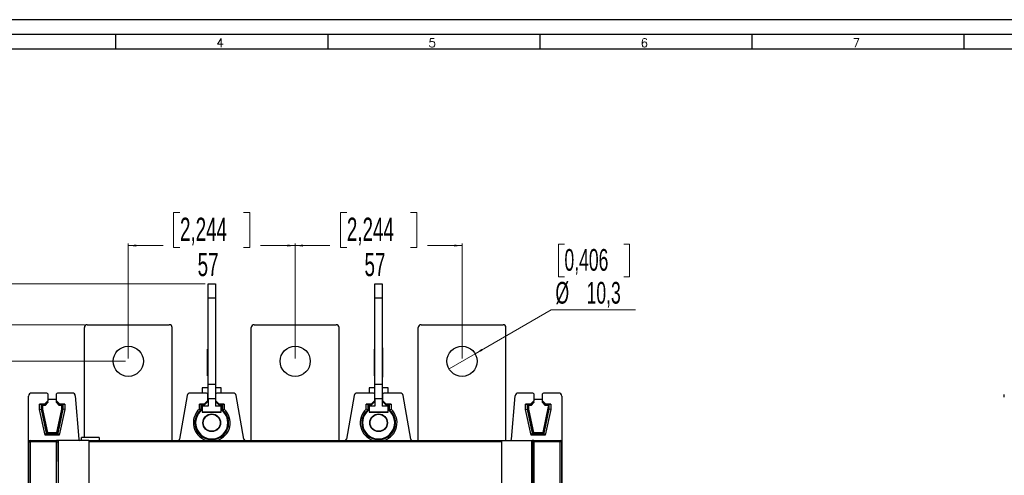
# Model space of a CAD drawing. Header units: millimetres. Extents: x 0 to 1189, y 0 to 841.
# Tile 12 of 21: x 210 to 546, y 685 to 841. Entities that reach past the tile are written whole.
import ezdxf

# ---------------------------------------------------------------- set-up
doc = ezdxf.new("R2010")
doc.units = ezdxf.units.MM
doc.layers.add('FORMATO', color=7, linetype='Continuous')
doc.styles.add('SLDTEXTSTYLE0', font='ROMANS')
doc.styles.add('SLDTEXTSTYLE1', font='TXT', dxfattribs={"width": 0.605})
doc.dimstyles.new('SLDDIMSTYLE0', dxfattribs={"dimtxt": 7.704956, "dimasz": 2.7, "dimexe": 0, "dimexo": 0.0625, "dimgap": 1.926239, "dimtad": 0, "dimdec": 0, "dimrnd": 1e-09, "dimzin": 12, "dimdsep": 46, "dimtxsty": 'SLDTEXTSTYLE1', "dimsah": 1, "dimcen": 0.09, "dimadec": 0, "dimazin": 3, "dimtfac": 1, "dimtdec": 3, "dimtofl": 0, "dimtmove": 0, "dimatfit": 3, "dimfxl": 0, "dimfrac": 2, "dimtolj": 1, "dimtzin": 12, "dimarcsym": 0})
doc.dimstyles.new('SLDDIMSTYLE1', dxfattribs={"dimtxt": 7.191292, "dimasz": 2.7, "dimexe": 0, "dimexo": 0.0625, "dimgap": 1.797823, "dimtad": 0, "dimtih": 1, "dimtoh": 1, "dimdec": 1, "dimrnd": 1e-09, "dimzin": 12, "dimdsep": 46, "dimtxsty": 'SLDTEXTSTYLE1', "dimblk1": 'NONE', "dimsah": 1, "dimcen": 0, "dimadec": 0, "dimazin": 3, "dimtfac": 1, "dimtdec": 3, "dimtmove": 0, "dimatfit": 3, "dimldrblk": 'NONE', "dimfxl": 0, "dimfrac": 2, "dimtolj": 1, "dimtzin": 12, "dimarcsym": 0})

# ---------------------------------------------------------------- blocks, each defined once
blk = doc.blocks.new('_D')
at = {"color": 7, "linetype": 'Continuous', "lineweight": 18}
for p, q in [((231.62, 736.87), (158.33, 736.87)), ((159.08, 736.87), (159.08, 624.41)), ((147.79, 618.63), (147.79, 620.8)), ((147.79, 620.8), (159.78, 620.8)), ((159.78, 620.8), (159.78, 618.63)), ((147.79, 592.11), (147.79, 589.94)), ((159.78, 589.94), (159.78, 592.11)), ((147.79, 589.94), (159.78, 589.94)), ((159.08, 473.87), (159.08, 586.32)), ((231.62, 473.87), (158.33, 473.87))]:
    blk.add_line(p, q, dxfattribs=at)
for points in [[(159.08, 736.87), (158.73, 734.17), (159.43, 734.17)], [(159.08, 473.87), (159.43, 476.57), (158.73, 476.57)]]:
    blk.add_solid(points, dxfattribs=at)
at = {"color": 7, "linetype": 'Continuous', "lineweight": 18, "char_height": 7.937, "attachment_point": 1, "rotation": 90, "style": 'SLDTEXTSTYLE1'}
for s, insert in [('10,354', (149.55, 592.11)), ('263', (161.58, 598.13))]:
    blk.add_mtext(s, dxfattribs=dict(at, insert=insert))
blk = doc.blocks.new('_D_1')
at = {"color": 7, "linetype": 'Continuous', "lineweight": 18}
for p, q in [((245.62, 724.37), (189.83, 724.37)), ((190.58, 724.37), (190.58, 619.59)), ((179.29, 613.8), (179.29, 615.98)), ((179.29, 615.98), (191.28, 615.98)), ((191.28, 615.98), (191.28, 613.8)), ((179.29, 596.93), (179.29, 594.76)), ((191.28, 594.76), (191.28, 596.93)), ((179.29, 594.76), (191.28, 594.76)), ((190.58, 486.37), (190.58, 591.14)), ((245.62, 486.37), (189.83, 486.37))]:
    blk.add_line(p, q, dxfattribs=at)
for points in [[(190.58, 724.37), (190.23, 721.67), (190.93, 721.67)], [(190.58, 486.37), (190.93, 489.07), (190.23, 489.07)]]:
    blk.add_solid(points, dxfattribs=at)
at = {"color": 7, "linetype": 'Continuous', "lineweight": 18, "char_height": 7.937, "attachment_point": 1, "rotation": 90, "style": 'SLDTEXTSTYLE1'}
for s, insert in [('9,37', (181.05, 596.93)), ('238', (193.08, 598.13))]:
    blk.add_mtext(s, dxfattribs=dict(at, insert=insert))
blk = doc.blocks.new('_D_2')
at = {"color": 7, "linetype": 'Continuous', "lineweight": 18}
for p, q in [((272.87, 750.86), (126.83, 750.86)), ((127.58, 750.86), (127.58, 624.41)), ((116.29, 618.63), (116.29, 620.8)), ((116.29, 620.8), (128.28, 620.8)), ((128.28, 620.8), (128.28, 618.63)), ((116.29, 592.11), (116.29, 589.94)), ((128.28, 589.94), (128.28, 592.11)), ((116.29, 589.94), (128.28, 589.94)), ((127.58, 459.87), (127.58, 586.32)), ((272.87, 459.87), (126.83, 459.87))]:
    blk.add_line(p, q, dxfattribs=at)
for points in [[(127.58, 750.86), (127.23, 748.16), (127.93, 748.16)], [(127.58, 459.87), (127.93, 462.57), (127.23, 462.57)]]:
    blk.add_solid(points, dxfattribs=at)
at = {"color": 7, "linetype": 'Continuous', "lineweight": 18, "char_height": 7.937, "attachment_point": 1, "rotation": 90, "style": 'SLDTEXTSTYLE1'}
for s, insert in [('11,456', (118.05, 592.11)), ('291', (130.08, 598.13))]:
    blk.add_mtext(s, dxfattribs=dict(at, insert=insert))
blk = doc.blocks.new('_D_3')
at = {"color": 7, "linetype": 'Continuous', "lineweight": 18}
for p, q in [((264.27, 775.17), (262.1, 775.17)), ((262.1, 775.17), (262.1, 763.18)), ((285.96, 775.17), (288.14, 775.17)), ((288.14, 775.17), (288.14, 763.18)), ((246.62, 725.37), (246.62, 764.63)), ((246.62, 763.88), (258.48, 763.88)), ((303.62, 763.88), (291.75, 763.88)), ((303.62, 725.37), (303.62, 764.63)), ((262.1, 763.18), (264.27, 763.18)), ((288.14, 763.18), (285.96, 763.18))]:
    blk.add_line(p, q, dxfattribs=at)
for points in [[(246.62, 763.88), (249.32, 763.53), (249.32, 764.23)], [(303.62, 763.88), (300.92, 764.23), (300.92, 763.53)]]:
    blk.add_solid(points, dxfattribs=at)
at = {"color": 7, "linetype": 'Continuous', "lineweight": 18, "char_height": 7.937, "attachment_point": 1, "style": 'SLDTEXTSTYLE1'}
for s, insert in [('2,244', (264.27, 773.41)), ('57', (270.29, 761.38))]:
    blk.add_mtext(s, dxfattribs=dict(at, insert=insert))
blk = doc.blocks.new('_D_4')
at = {"color": 7, "linetype": 'Continuous', "lineweight": 18}
for p, q in [((321.27, 775.17), (319.1, 775.17)), ((319.1, 775.17), (319.1, 763.18)), ((342.96, 775.17), (345.14, 775.17)), ((345.14, 775.17), (345.14, 763.18)), ((303.62, 725.37), (303.62, 764.63)), ((303.62, 763.88), (315.48, 763.88)), ((360.62, 763.88), (348.75, 763.88)), ((360.62, 725.37), (360.62, 764.63)), ((319.1, 763.18), (321.27, 763.18)), ((345.14, 763.18), (342.96, 763.18))]:
    blk.add_line(p, q, dxfattribs=at)
for points in [[(303.62, 763.88), (306.32, 763.53), (306.32, 764.23)], [(360.62, 763.88), (357.92, 764.23), (357.92, 763.53)]]:
    blk.add_solid(points, dxfattribs=at)
at = {"color": 7, "linetype": 'Continuous', "lineweight": 18, "char_height": 7.937, "attachment_point": 1, "style": 'SLDTEXTSTYLE1'}
for s, insert in [('2,244', (321.27, 773.41)), ('57', (327.29, 761.38))]:
    blk.add_mtext(s, dxfattribs=dict(at, insert=insert))
blk = doc.blocks.new('_D_5')
at = {"color": 7, "linetype": 'Continuous', "lineweight": 18}
for p, q in [((395.58, 764.35), (393.55, 764.35)), ((393.55, 764.35), (393.55, 753.15)), ((415.83, 764.35), (417.85, 764.35)), ((417.85, 764.35), (417.85, 753.15)), ((393.55, 753.15), (395.58, 753.15)), ((417.85, 753.15), (415.83, 753.15)), ((365.08, 726.94), (391.02, 741.92)), ((391.02, 741.92), (419.88, 741.92)), ((356.16, 721.79), (365.08, 726.94))]:
    blk.add_line(p, q, dxfattribs=at)
blk.add_solid([(365.08, 726.94), (367.59, 727.99), (367.24, 728.59)], dxfattribs=at)
at = {"color": 7, "linetype": 'Continuous', "lineweight": 18, "char_height": 7.408, "attachment_point": 1, "style": 'SLDTEXTSTYLE1'}
for s, insert in [('0,406', (395.58, 762.7)), ('%%c', (392.51, 751.47)), ('10,3', (403.14, 751.47))]:
    blk.add_mtext(s, dxfattribs=dict(at, insert=insert))
blk = doc.blocks.new('_NONE')

msp = doc.modelspace()

# ---------------------------------------------------------------- linework, layer by layer
at = {"color": 7, "linetype": 'Continuous', "lineweight": 25}
for p, q in [((273.865, 750.86), (276.365, 750.86)), ((273.865, 745.882), (273.865, 750.86)), ((276.365, 750.86), (276.365, 745.882)), ((330.865, 750.86), (333.365, 750.86)), ((330.865, 745.882), (330.865, 750.86)), ((333.365, 750.86), (333.365, 745.882)), ((276.365, 745.882), (273.865, 745.882)), ((273.865, 716.582), (273.865, 745.882)), ((276.365, 745.882), (276.365, 716.582)), ((333.365, 745.882), (330.865, 745.882)), ((330.865, 716.582), (330.865, 745.882)), ((333.365, 745.882), (333.365, 716.582)), ((232.615, 736.867), (260.615, 736.867)), ((289.615, 736.867), (317.615, 736.867)), ((346.615, 736.867), (374.615, 736.867)), ((231.615, 698.367), (231.615, 735.867)), ((261.615, 697.367), (261.615, 735.867)), ((288.615, 697.367), (288.615, 735.867)), ((318.615, 697.367), (318.615, 735.867)), ((345.615, 697.367), (345.615, 735.867)), ((375.615, 697.367), (375.615, 735.867)), ((273.865, 728.498), (273.665, 728.481)), ((273.665, 728.182), (273.665, 728.481)), ((273.865, 728.199), (273.665, 728.182)), ((273.665, 726.716), (273.665, 728.182)), ((273.665, 726.716), (273.865, 726.723)), ((273.665, 726.502), (273.665, 726.716)), ((273.665, 726.502), (273.865, 726.509)), ((273.665, 726.203), (273.665, 726.502)), ((276.565, 728.906), (276.365, 728.923)), ((276.565, 726.503), (276.365, 726.51)), ((276.565, 726.503), (276.565, 728.906)), ((276.565, 721.517), (276.565, 726.503)), ((330.865, 728.498), (330.665, 728.481)), ((330.665, 728.182), (330.665, 728.481)), ((330.865, 728.199), (330.665, 728.182)), ((330.665, 726.716), (330.665, 728.182)), ((330.665, 726.716), (330.865, 726.723)), ((330.665, 726.502), (330.665, 726.716)), ((330.665, 726.502), (330.865, 726.509)), ((330.665, 726.203), (330.665, 726.502)), ((333.565, 728.906), (333.365, 728.923)), ((333.565, 726.503), (333.365, 726.51)), ((333.565, 726.503), (333.565, 728.906)), ((333.565, 721.517), (333.565, 726.503)), ((273.865, 726.21), (273.665, 726.203)), ((273.665, 721.817), (273.665, 726.203)), ((330.865, 726.21), (330.665, 726.203)), ((330.665, 721.817), (330.665, 726.203)), ((273.665, 721.817), (273.865, 721.81)), ((273.665, 721.516), (273.665, 721.817)), ((273.865, 721.509), (273.665, 721.516)), ((273.665, 721.431), (273.665, 721.516)), ((273.665, 721.431), (273.865, 721.424)), ((273.665, 721.13), (273.665, 721.431)), ((273.865, 721.123), (273.665, 721.13)), ((273.665, 719.664), (273.665, 721.13)), ((276.565, 721.517), (276.365, 721.51)), ((276.565, 721.43), (276.365, 721.423)), ((276.565, 721.43), (276.565, 721.517)), ((276.565, 718.94), (276.565, 721.43)), ((330.665, 721.817), (330.865, 721.81)), ((330.665, 721.516), (330.665, 721.817)), ((330.865, 721.509), (330.665, 721.516)), ((330.665, 721.431), (330.665, 721.516)), ((330.665, 721.431), (330.865, 721.424)), ((330.665, 721.13), (330.665, 721.431)), ((330.865, 721.123), (330.665, 721.13)), ((330.665, 719.664), (330.665, 721.13)), ((333.565, 721.517), (333.365, 721.51)), ((333.565, 721.43), (333.365, 721.423)), ((333.565, 721.43), (333.565, 721.517)), ((333.565, 718.94), (333.565, 721.43)), ((273.665, 719.664), (273.865, 719.647)), ((273.665, 719.362), (273.665, 719.664)), ((273.665, 719.362), (273.865, 719.345)), ((273.865, 716.582), (276.365, 716.582)), ((273.865, 711.561), (273.865, 716.582)), ((276.565, 718.94), (276.365, 718.923)), ((276.365, 716.582), (276.365, 711.561)), ((330.665, 719.664), (330.865, 719.647)), ((330.665, 719.362), (330.665, 719.664)), ((330.665, 719.362), (330.865, 719.345)), ((330.865, 716.582), (333.365, 716.582)), ((330.865, 711.561), (330.865, 716.582)), ((333.565, 718.94), (333.365, 718.923)), ((333.365, 716.582), (333.365, 711.561)), ((218.815, 713.511), (213.576, 713.511)), ((219.115, 713.211), (219.115, 710.868)), ((222.115, 710.868), (222.115, 713.211)), ((227.518, 713.511), (222.415, 713.511)), ((273.365, 713.511), (267.749, 713.511)), ((273.865, 715.339), (271.865, 715.339)), ((271.865, 715.339), (271.865, 713.511)), ((273.637, 713.339), (273.865, 713.339)), ((273.665, 713.211), (273.665, 710.868)), ((273.865, 713.201), (273.665, 713.201)), ((278.365, 715.339), (276.365, 715.339)), ((276.365, 713.339), (276.594, 713.339)), ((276.565, 713.201), (276.365, 713.201)), ((276.565, 710.868), (276.565, 713.211)), ((282.481, 713.511), (276.865, 713.511)), ((278.365, 713.511), (278.365, 715.339)), ((330.365, 713.511), (324.749, 713.511)), ((328.865, 715.339), (328.865, 713.511)), ((330.865, 715.339), (328.865, 715.339)), ((330.637, 713.339), (330.865, 713.339)), ((330.665, 713.211), (330.665, 710.868)), ((330.865, 713.201), (330.665, 713.201)), ((335.365, 715.339), (333.365, 715.339)), ((333.365, 713.339), (333.594, 713.339)), ((333.565, 713.201), (333.365, 713.201)), ((333.565, 710.868), (333.565, 713.211)), ((339.481, 713.511), (333.865, 713.511)), ((335.365, 713.511), (335.365, 715.339)), ((384.815, 713.511), (379.713, 713.511)), ((385.115, 713.211), (385.115, 710.868)), ((388.115, 710.868), (388.115, 713.211)), ((393.655, 713.511), (388.415, 713.511)), ((545.813, 712.148), (545.813, 712.974)), ((212.576, 498.222), (212.576, 712.511)), ((216.332, 709.75), (216.834, 709.748)), ((217.998, 709.75), (216.332, 709.75)), ((216.332, 707.921), (216.332, 709.75)), ((217.075, 709.507), (216.834, 709.748)), ((216.834, 709.748), (216.834, 707.974)), ((219.115, 710.868), (217.998, 709.75)), ((218.099, 709.507), (217.998, 709.75)), ((218.099, 709.507), (219.115, 710.524)), ((219.115, 710.241), (218.182, 709.307)), ((222.115, 711.267), (219.115, 711.267)), ((219.115, 710.524), (219.115, 710.868)), ((219.115, 710.524), (219.115, 710.241)), ((223.233, 709.75), (222.115, 710.868)), ((222.115, 710.524), (222.115, 710.868)), ((222.115, 710.524), (223.132, 709.507)), ((222.115, 710.241), (222.115, 710.524)), ((223.049, 709.307), (222.115, 710.241)), ((223.132, 709.507), (223.233, 709.75)), ((224.899, 709.75), (223.233, 709.75)), ((224.156, 709.507), (224.397, 709.748)), ((224.397, 709.748), (224.899, 709.75)), ((224.397, 707.974), (224.397, 709.748)), ((224.899, 709.75), (224.899, 707.921)), ((228.514, 712.591), (229.69, 697.827)), ((266.765, 712.685), (264.137, 697.78)), ((270.882, 709.75), (271.384, 709.748)), ((272.548, 709.75), (270.882, 709.75)), ((270.882, 708.01), (270.882, 709.75)), ((271.626, 709.506), (271.384, 709.748)), ((271.384, 709.748), (271.384, 707.783)), ((273.665, 710.868), (272.548, 709.75)), ((272.649, 709.506), (272.548, 709.75)), ((272.649, 709.506), (273.665, 710.522)), ((273.665, 711.267), (273.865, 711.267)), ((273.665, 710.522), (273.665, 710.868)), ((276.365, 711.561), (273.865, 711.561)), ((273.865, 711.539), (273.865, 711.561)), ((276.365, 711.539), (273.865, 711.539)), ((273.865, 711.539), (273.865, 709.039)), ((276.365, 711.561), (276.365, 711.539)), ((276.365, 711.539), (276.365, 709.039)), ((276.365, 711.267), (276.565, 711.267)), ((277.683, 709.75), (276.565, 710.868)), ((276.565, 710.522), (276.565, 710.868)), ((276.565, 710.522), (277.582, 709.506)), ((277.582, 709.506), (277.683, 709.75)), ((279.349, 709.75), (277.683, 709.75)), ((278.605, 709.506), (278.847, 709.748)), ((278.847, 709.748), (279.349, 709.75)), ((278.847, 707.783), (278.847, 709.748)), ((279.349, 709.75), (279.349, 708.01)), ((286.094, 697.78), (283.466, 712.685)), ((323.765, 712.685), (321.137, 697.78)), ((329.548, 709.75), (327.882, 709.75)), ((327.882, 708.01), (327.882, 709.75)), ((327.882, 709.75), (328.384, 709.748)), ((328.626, 709.506), (328.384, 709.748)), ((328.384, 709.748), (328.384, 707.783)), ((330.665, 710.868), (329.548, 709.75)), ((329.649, 709.506), (329.548, 709.75)), ((329.649, 709.506), (330.665, 710.522)), ((330.665, 711.267), (330.865, 711.267)), ((330.665, 710.522), (330.665, 710.868)), ((333.365, 711.561), (330.865, 711.561)), ((330.865, 711.539), (330.865, 711.561)), ((333.365, 711.539), (330.865, 711.539)), ((330.865, 711.539), (330.865, 709.039)), ((333.365, 711.561), (333.365, 711.539)), ((333.365, 711.539), (333.365, 709.039)), ((333.365, 711.267), (333.565, 711.267)), ((333.565, 710.522), (333.565, 710.868)), ((334.683, 709.75), (333.565, 710.868)), ((333.565, 710.522), (334.582, 709.506)), ((334.582, 709.506), (334.683, 709.75)), ((336.349, 709.75), (334.683, 709.75)), ((335.605, 709.506), (335.847, 709.748)), ((335.847, 709.748), (336.349, 709.75)), ((335.847, 707.783), (335.847, 709.748)), ((336.349, 709.75), (336.349, 708.01)), ((343.094, 697.78), (340.466, 712.685)), ((377.54, 697.827), (378.716, 712.591)), ((382.332, 709.75), (382.834, 709.748)), ((383.998, 709.75), (382.332, 709.75)), ((382.332, 707.921), (382.332, 709.75)), ((383.075, 709.507), (382.834, 709.748)), ((382.834, 709.748), (382.834, 707.974)), ((385.115, 710.868), (383.998, 709.75)), ((384.099, 709.507), (383.998, 709.75)), ((384.099, 709.507), (385.115, 710.524)), ((385.115, 710.241), (384.182, 709.307)), ((388.115, 711.267), (385.115, 711.267)), ((385.115, 710.524), (385.115, 710.868)), ((385.115, 710.524), (385.115, 710.241)), ((389.233, 709.75), (388.115, 710.868)), ((388.115, 710.524), (388.115, 710.868)), ((388.115, 710.524), (389.132, 709.507)), ((388.115, 710.241), (388.115, 710.524)), ((389.049, 709.307), (388.115, 710.241)), ((389.132, 709.507), (389.233, 709.75)), ((390.899, 709.75), (389.233, 709.75)), ((390.156, 709.507), (390.397, 709.748)), ((390.397, 709.748), (390.899, 709.75)), ((390.397, 707.974), (390.397, 709.748)), ((390.899, 709.75), (390.899, 707.921)), ((394.655, 712.511), (394.655, 498.222)), ((216.332, 707.921), (216.834, 707.974)), ((218.211, 699.15), (216.332, 707.921)), ((217.075, 708), (216.834, 707.974)), ((216.834, 707.974), (218.583, 699.81)), ((217.075, 709.507), (218.099, 709.507)), ((217.075, 708), (217.075, 709.507)), ((217.075, 709.507), (217.275, 709.307)), ((217.075, 708), (217.275, 708.021)), ((218.778, 700.052), (217.075, 708)), ((218.182, 709.307), (217.275, 709.307)), ((217.275, 709.307), (217.275, 708.021)), ((217.275, 708.021), (218.974, 700.094)), ((218.099, 709.507), (218.182, 709.307)), ((222.257, 700.094), (223.956, 708.021)), ((224.156, 708), (222.452, 700.052)), ((222.648, 699.81), (224.397, 707.974)), ((224.899, 707.921), (223.02, 699.15)), ((223.132, 709.507), (223.049, 709.307)), ((223.956, 709.307), (223.049, 709.307)), ((223.132, 709.507), (224.156, 709.507)), ((224.156, 709.507), (223.956, 709.307)), ((223.956, 708.021), (223.956, 709.307)), ((224.156, 708), (223.956, 708.021)), ((224.156, 709.507), (224.156, 708)), ((224.156, 708), (224.397, 707.974)), ((224.899, 707.921), (224.397, 707.974)), ((271.384, 707.783), (270.882, 708.01)), ((271.626, 709.506), (272.649, 709.506)), ((271.626, 707.669), (271.626, 709.506)), ((271.865, 707.852), (271.626, 707.669)), ((273.865, 709.039), (271.865, 709.039)), ((271.865, 709.039), (271.865, 707.039)), ((271.865, 707.039), (278.365, 707.039)), ((271.865, 706.967), (271.865, 707.039)), ((278.365, 706.967), (271.865, 706.967)), ((278.365, 709.039), (276.365, 709.039)), ((277.582, 709.506), (278.605, 709.506)), ((278.365, 707.039), (278.365, 709.039)), ((278.605, 707.669), (278.365, 707.852)), ((278.365, 706.967), (278.365, 707.039)), ((278.605, 709.506), (278.605, 707.669)), ((278.847, 707.783), (279.349, 708.01)), ((328.384, 707.783), (327.882, 708.01)), ((328.626, 709.506), (329.649, 709.506)), ((328.626, 707.669), (328.626, 709.506)), ((328.865, 707.852), (328.626, 707.669)), ((330.865, 709.039), (328.865, 709.039)), ((328.865, 709.039), (328.865, 707.039)), ((328.865, 706.967), (328.865, 707.039)), ((328.865, 707.039), (335.365, 707.039)), ((335.365, 706.967), (328.865, 706.967)), ((335.365, 709.039), (333.365, 709.039)), ((334.582, 709.506), (335.605, 709.506)), ((335.365, 707.039), (335.365, 709.039)), ((335.605, 707.669), (335.365, 707.852)), ((335.365, 706.967), (335.365, 707.039)), ((335.605, 709.506), (335.605, 707.669)), ((335.847, 707.783), (336.349, 708.01)), ((382.332, 707.921), (382.834, 707.974)), ((384.211, 699.15), (382.332, 707.921)), ((383.075, 708), (382.834, 707.974)), ((382.834, 707.974), (384.583, 699.81)), ((383.075, 709.507), (384.099, 709.507)), ((383.075, 708), (383.075, 709.507)), ((383.075, 709.507), (383.275, 709.307)), ((383.075, 708), (383.275, 708.021)), ((384.778, 700.052), (383.075, 708)), ((384.182, 709.307), (383.275, 709.307)), ((383.275, 709.307), (383.275, 708.021)), ((383.275, 708.021), (384.974, 700.094)), ((384.099, 709.507), (384.182, 709.307)), ((388.257, 700.094), (390.155, 708.95)), ((390.156, 708), (388.452, 700.052)), ((388.648, 699.81), (390.397, 707.974)), ((390.899, 707.921), (389.02, 699.15)), ((389.049, 709.307), (389.132, 709.507)), ((390.155, 709.307), (389.049, 709.307)), ((389.132, 709.507), (390.156, 709.507)), ((390.155, 709.307), (390.155, 708.95)), ((390.156, 708), (390.397, 707.974)), ((390.899, 707.921), (390.397, 707.974)), ((218.211, 699.15), (218.653, 699.697)), ((218.583, 699.81), (218.778, 700.052)), ((218.778, 700.052), (218.974, 700.094)), ((218.974, 699.894), (218.779, 699.652)), ((218.779, 699.652), (222.452, 699.652)), ((218.974, 699.894), (218.974, 700.094)), ((218.974, 700.094), (222.257, 700.094)), ((222.257, 699.894), (218.974, 699.894)), ((222.452, 700.052), (222.257, 700.094)), ((222.257, 699.894), (222.257, 700.094)), ((222.452, 699.652), (222.257, 699.894)), ((222.452, 700.052), (222.648, 699.81)), ((223.02, 699.15), (222.578, 699.697)), ((384.211, 699.15), (384.653, 699.697)), ((384.583, 699.81), (384.778, 700.052)), ((384.778, 700.052), (384.974, 700.094)), ((384.974, 699.894), (384.779, 699.652)), ((384.779, 699.652), (388.452, 699.652)), ((384.974, 699.894), (384.974, 700.094)), ((384.974, 700.094), (388.257, 700.094)), ((388.257, 699.894), (384.974, 699.894)), ((388.452, 700.052), (388.257, 700.094)), ((388.257, 699.894), (388.257, 700.094)), ((388.452, 699.652), (388.257, 699.894)), ((388.452, 700.052), (388.648, 699.81)), ((389.02, 699.15), (388.578, 699.697)), ((212.615, 513.867), (212.615, 696.867)), ((212.615, 696.867), (213.109, 696.867)), ((222.122, 696.867), (213.109, 696.867)), ((213.109, 696.867), (213.109, 513.867)), ((213.115, 697.367), (222.128, 697.367)), ((223.02, 699.15), (218.211, 699.15)), ((222.122, 696.867), (222.615, 696.867)), ((222.646, 697.367), (222.128, 697.367)), ((222.615, 690.158), (222.615, 696.867)), ((222.786, 697.367), (222.646, 697.367)), ((222.788, 681.476), (222.786, 697.367)), ((233.115, 697.367), (222.786, 697.367)), ((236.615, 698.367), (230.615, 698.367)), ((230.615, 697.367), (230.615, 698.367)), ((233.115, 697.367), (233.115, 681.629)), ((233.115, 697.367), (374.115, 697.367)), ((236.615, 698.367), (236.615, 697.367)), ((374.115, 697.367), (384.445, 697.367)), ((374.115, 697.367), (374.115, 681.629)), ((389.02, 699.15), (384.211, 699.15)), ((384.443, 681.476), (384.445, 697.367)), ((384.445, 697.367), (384.585, 697.367)), ((385.102, 697.367), (384.585, 697.367)), ((384.615, 696.867), (384.615, 690.158)), ((385.109, 696.867), (384.615, 696.867)), ((385.102, 697.367), (394.115, 697.367)), ((394.122, 696.867), (385.109, 696.867)), ((394.122, 513.867), (394.122, 696.867)), ((394.615, 696.867), (394.122, 696.867)), ((394.615, 696.867), (394.615, 513.867)), ((222.629, 695.884), (222.616, 689.966)), ((384.601, 695.884), (384.615, 689.903)), ((222.615, 689.837), (222.615, 653.667)), ((384.615, 690.158), (384.615, 689.77)), ((384.615, 689.903), (384.615, 653.874))]:
    msp.add_line(p, q, dxfattribs=at)
at = {"color": 1, "linetype": 'Continuous', "lineweight": 25}
for p, q in [((222.122, 640.586), (222.122, 696.867)), ((374.115, 696.867), (233.115, 696.867)), ((385.109, 696.867), (385.109, 639.767)), ((222.615, 690.158), (222.616, 690.152)), ((384.615, 690.152), (384.615, 690.158))]:
    msp.add_line(p, q, dxfattribs=at)
at = {"color": 7, "linetype": 'Continuous', "lineweight": 25, "flags": 128}
for points in [[(271.626, 707.669), (271.578, 707.692), (271.384, 707.783)], [(278.605, 707.669), (278.653, 707.692), (278.847, 707.783)], [(328.626, 707.669), (328.578, 707.692), (328.384, 707.783)], [(335.605, 707.669), (335.653, 707.692), (335.847, 707.783)], [(222.636, 697.01), (222.625, 696.964), (222.615, 696.867)], [(384.595, 697.01), (384.606, 696.964), (384.615, 696.867)]]:
    msp.add_lwpolyline(points, dxfattribs=at)
at = {"color": 1, "linetype": 'Continuous', "lineweight": 25, "flags": 128}
for points in [[(222.634, 696.831), (222.625, 696.842), (222.615, 696.867)], [(384.615, 696.867), (384.606, 696.842), (384.596, 696.831)]]:
    msp.add_lwpolyline(points, dxfattribs=at)
at = {"color": 7, "linetype": 'Continuous', "lineweight": 25}
for centre, radius in [((246.615, 724.367), 5.15), ((303.615, 724.367), 5.15), ((360.615, 724.367), 5.15), ((275.115, 703.367), 3.022), ((275.115, 703.367), 2.9), ((332.115, 703.367), 3.022), ((332.115, 703.367), 2.9)]:
    msp.add_circle(centre, radius, dxfattribs=at)
for centre, radius, start, end in [((232.615, 735.867), 1, 90, 180), ((260.615, 735.867), 1, 0, 90), ((289.615, 735.867), 1, 90, 180), ((317.615, 735.867), 1, 0, 90), ((346.615, 735.867), 1, 90, 180), ((374.615, 735.867), 1, 0, 90), ((218.815, 713.211), 0.3, 0, 90), ((222.415, 713.211), 0.3, 90, 180), ((273.365, 713.211), 0.3, 0, 90), ((276.865, 713.211), 0.3, 90, 180), ((330.365, 713.211), 0.3, 0, 90), ((333.865, 713.211), 0.3, 90, 180), ((384.815, 713.211), 0.3, 0, 90), ((388.415, 713.211), 0.3, 90, 180), ((275.115, 703.367), 6.284, 132.35753, 252.71988), ((275.115, 703.367), 5.781, 130.19689, 49.80311), ((275.115, 703.367), 5.5, 126.22155, 270), ((275.115, 703.367), 5.5, 270, 53.77845), ((275.115, 703.367), 6.284, 287.28012, 47.64247), ((332.115, 703.367), 6.284, 132.35753, 252.71988), ((332.115, 703.367), 5.781, 130.19689, 49.80311), ((332.115, 703.367), 5.5, 126.22155, 270), ((332.115, 703.367), 5.5, 270, 53.77845), ((332.115, 703.367), 6.284, 287.28012, 47.64247), ((218.974, 700.094), 0.2, 192.09574, 269.99901), ((222.257, 700.094), 0.2, 270.00099, 347.90426), ((384.974, 700.094), 0.2, 192.09574, 269.99901), ((388.257, 700.094), 0.2, 270.00099, 347.90426), ((213.115, 696.867), 0.5, 90, 180), ((222.663, 696.992), 9.555, 177.75071, 180.74942), ((231.676, 696.992), 9.555, 177.75071, 180.74942), ((230.189, 697.867), 0.5, 184.55455, 270), ((263.644, 697.867), 0.5, 270, 350.00019), ((286.587, 697.867), 0.5, 189.99981, 270), ((320.644, 697.867), 0.5, 270, 350.00019), ((343.587, 697.867), 0.5, 189.99981, 270), ((377.042, 697.867), 0.5, 270, 355.44545), ((375.554, 696.992), 9.555, 359.25058, 2.24929), ((384.567, 696.992), 9.555, 359.25058, 2.24929), ((394.115, 696.867), 0.5, 0, 90)]:
    msp.add_arc(centre, radius, start, end, dxfattribs=at)
for centre, major_axis, ratio, start_param, end_param in [((213.576, 712.511), (-0.848, 0.53), 0.9999661, 5.2709991, 6.8417649), ((227.518, 712.511), (-0.678, -0.735), 0.9999824, 2.39595, 3.8872353), ((267.749, 712.511), (0.643, -0.766), 0.9999838, 2.4434689, 3.8397164), ((282.481, 712.511), (-0.643, -0.766), 0.9999838, 2.4434689, 3.8397164), ((324.749, 712.511), (0.643, -0.766), 0.9999838, 2.4434689, 3.8397164), ((339.481, 712.511), (-0.643, -0.766), 0.9999838, 2.4434689, 3.8397164), ((379.713, 712.511), (0.678, -0.735), 0.9999824, 2.39595, 3.8872353), ((393.655, 712.511), (0.848, 0.53), 0.9999661, 5.7246057, 7.2953715), ((390.156, 709.307), (0, 0.2), 0.0043634, 0.0043633, 1.5707963), ((390.156, 708.954), (0, 0.955), 0.0009142, 1.5750628, 3.1414958), ((218.78, 699.853), (0.171, 0.106), 0.9943805, 2.8016784, 3.4815222), ((218.78, 699.853), (0.067, 0.189), 0.9943805, 2.8016631, 3.4815069), ((222.451, 699.853), (-0.067, 0.189), 0.9943805, 2.8016784, 3.4815222), ((222.451, 699.853), (0.171, -0.106), 0.9943805, 5.9432557, 6.6230995), ((384.78, 699.853), (0.171, 0.106), 0.9943805, 2.8016784, 3.4815222), ((384.78, 699.853), (0.067, 0.189), 0.9943805, 2.8016631, 3.4815069), ((388.451, 699.853), (-0.067, 0.189), 0.9943805, 2.8016784, 3.4815222), ((388.451, 699.853), (0.171, -0.106), 0.9943805, 5.9432557, 6.6230995), ((222.646, 695.367), (0, 2), 0.0087269, 0, 1.3089969), ((384.585, 695.367), (0, 2), 0.0087269, 4.9741884, 6.2831853), ((222.62, 689.837), (0, 0.5), 0.0087269, 1.3089969, 1.5707963)]:
    msp.add_ellipse(centre, major_axis=major_axis, ratio=ratio, start_param=start_param, end_param=end_param, dxfattribs=at)
at = {"layer": 'FORMATO'}
for p, q in [((1189, 841), (0, 841)), ((1184, 836), (25, 836)), ((242.29, 836), (242.29, 831)), ((314.72, 836), (314.72, 831)), ((387.15, 836), (387.15, 831)), ((459.58, 836), (459.58, 831)), ((532.01, 836), (532.01, 831)), ((25, 831), (1184, 831))]:
    msp.add_line(p, q, dxfattribs=at)

# ---------------------------------------------------------------- texts
at = {"layer": 'FORMATO', "char_height": 3, "attachment_point": 2, "style": 'SLDTEXTSTYLE0'}
for s, insert in [('4', (277.989, 834.6)), ('5', (350.419, 834.6)), ('6', (422.849, 834.6)), ('7', (495.279, 834.6))]:
    msp.add_mtext(s, dxfattribs=dict(at, insert=insert))

# ---------------------------------------------------------------- dimensions: what is measured, and where the dimension line sits
at = {"color": 7, "linetype": 'Continuous', "lineweight": 18}
for base, p1, p2, angle, picture, middle in [((303.615, 763.882), (246.615, 724.367), (303.615, 724.367), 0, '_D_3', (275.115, 763.882)), ((360.615, 763.882), (303.615, 724.367), (360.615, 724.367), 0, '_D_4', (332.115, 763.882)), ((127.576, 459.873), (273.865, 750.86), (273.865, 459.873), 90, '_D_2', (127.576, 605.367)), ((159.076, 736.867), (232.615, 473.867), (232.615, 736.867), 90, '_D', (159.076, 605.367)), ((190.576, 724.367), (246.615, 486.367), (246.615, 724.367), 90, '_D_1', (190.576, 605.367))]:
    dim = msp.add_linear_dim(base=base, p1=p1, p2=p2, angle=angle, dimstyle='SLDDIMSTYLE0', dxfattribs=at)
    dim.commit()
    dim.dimension.update_dxf_attribs({"geometry": picture, "text_midpoint": middle, "dimtype": 160})
dim = msp.add_diameter_dim_2p(p1=(356.155, 721.792), p2=(365.075, 726.942), dimstyle='SLDDIMSTYLE1', dxfattribs=at)
dim.commit()
dim.dimension.update_dxf_attribs({"geometry": '_D_5', "text_midpoint": (405.701, 753.81), "dimtype": 163})

doc.saveas('drawing.dxf')
